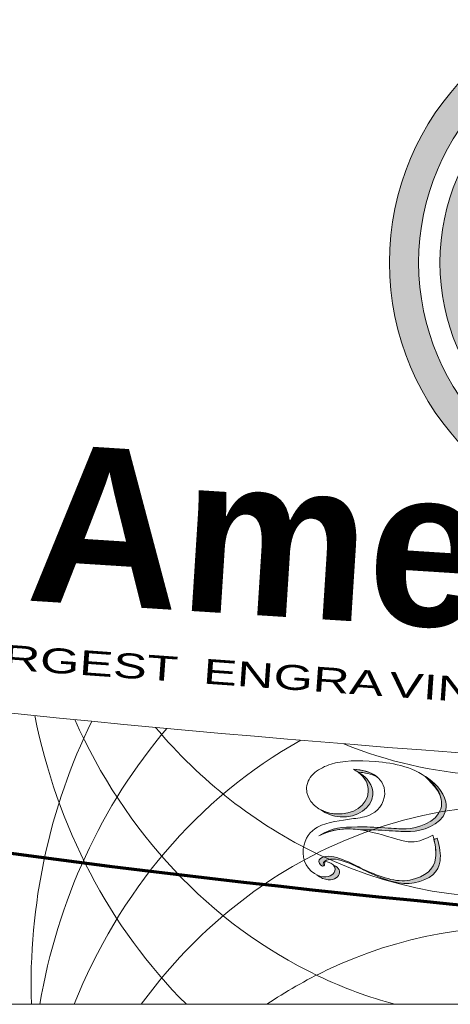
# Model space of a CAD drawing. Header units: inches. Extents: x 0 to 48, y -19.6 to 10.
# Tile 4 of 256: x 10.8 to 13.7, y 0 to 6.6. Entities that reach past the tile are written whole.
import ezdxf

# ---------------------------------------------------------------- set-up
doc = ezdxf.new("R2010")
doc.units = ezdxf.units.IN
doc.header["$MEASUREMENT"] = 0
doc.layers.add('Layer 1', color=7, linetype='Continuous')

msp = doc.modelspace()

# ---------------------------------------------------------------- hatches: boundary and pattern name
at = {"layer": 'Layer 1', "true_color": 0x231f20}
h = msp.add_hatch(color=250, dxfattribs=at)
edge = h.paths.add_edge_path()
edge.add_spline(control_points=[(15.1177, 6.805), (16.1145, 6.805), (16.9227, 5.9969), (16.9227, 5), (16.9227, 4.0031), (16.1145, 3.195), (15.1177, 3.195), (14.1208, 3.195), (13.3127, 4.0031), (13.3127, 5), (13.3127, 5.9969), (14.1208, 6.805), (15.1177, 6.805)], knot_values=[0, 0, 0, 0, 1, 1, 1, 2, 2, 2, 3, 3, 3, 4, 4, 4, 4], degree=3, periodic=1)
edge = h.paths.add_edge_path()
edge.add_spline(control_points=[(15.1177, 6.6091), (16.0063, 6.6091), (16.7267, 5.8887), (16.7267, 5), (16.7267, 4.1113), (16.0063, 3.3909), (15.1177, 3.3909), (14.229, 3.3909), (13.5086, 4.1113), (13.5086, 5), (13.5086, 5.8887), (14.229, 6.6091), (15.1177, 6.6091)], knot_values=[0, 0, 0, 0, 0.013889, 0.013889, 0.013889, 0.027778, 0.027778, 0.027778, 0.041667, 0.041667, 0.041667, 0.055556, 0.055556, 0.055556, 0.055556], degree=3, periodic=0)
edge.add_line((15.1177, 6.6091), (15.1177, 6.6091))
h = msp.add_hatch(color=250, dxfattribs=at)
edge = h.paths.add_edge_path()
edge.add_spline(control_points=[(15.1177, 6.4656), (15.9271, 6.4656), (16.5833, 5.8094), (16.5833, 5), (16.5833, 4.1906), (15.9271, 3.5344), (15.1177, 3.5344), (14.3082, 3.5344), (13.6521, 4.1906), (13.6521, 5), (13.6521, 5.8094), (14.3082, 6.4656), (15.1177, 6.4656)], knot_values=[0, 0, 0, 0, 1, 1, 1, 2, 2, 2, 3, 3, 3, 4, 4, 4, 4], degree=3, periodic=1)
edge = h.paths.add_edge_path()
edge.add_spline(control_points=[(15.1177, 6.2969), (15.8376, 6.2969), (16.4212, 5.7163), (16.4212, 5), (16.4212, 4.2837), (15.8376, 3.7031), (15.1177, 3.7031), (14.3977, 3.7031), (13.8141, 4.2837), (13.8141, 5), (13.8141, 5.7163), (14.3977, 6.2969), (15.1177, 6.2969)], knot_values=[0, 0, 0, 0, 0.013889, 0.013889, 0.013889, 0.027778, 0.027778, 0.027778, 0.041667, 0.041667, 0.041667, 0.055556, 0.055556, 0.055556, 0.055556], degree=3, periodic=0)
edge.add_line((15.1177, 6.2969), (15.1177, 6.2969))
h = msp.add_hatch(color=250, dxfattribs=at)
edge = h.paths.add_edge_path()
edge.add_spline(control_points=[(12.934, 0.9384), (12.9757, 0.9228), (12.9833, 0.8923), (12.9691, 0.8692), (12.9537, 0.8445), (12.9129, 0.8284), (12.8617, 0.8491), (12.8468, 0.8552), (12.8334, 0.8632), (12.8216, 0.8728), (12.8248, 0.8712), (12.828, 0.8698), (12.8313, 0.8684), (12.8825, 0.8477), (12.9233, 0.8638), (12.9386, 0.8886), (12.9483, 0.904), (12.948, 0.9229), (12.934, 0.9384)], knot_values=[0, 0, 0, 0, 1, 1, 1, 2, 2, 2, 3, 3, 3, 4, 4, 4, 5, 5, 5, 6, 6, 6, 6], degree=3, periodic=1)
edge = h.paths.add_edge_path()
edge.add_spline(control_points=[(13.612, 1.1099), (13.6193, 1.1133), (13.6268, 1.1168), (13.6345, 1.1203), (13.6519, 1.0599), (13.6588, 1.0094), (13.6532, 0.9676), (13.6427, 0.8894), (13.5886, 0.8421), (13.479, 0.8185), (13.3905, 0.7995), (13.2799, 0.8392), (13.1739, 0.8876), (13.1214, 0.9116), (12.978, 0.998), (12.8991, 0.9747), (12.8873, 0.9712), (12.8622, 0.9613), (12.8663, 0.9426), (12.867, 0.9397), (12.8681, 0.9366), (12.8696, 0.9336), (12.8586, 0.9236), (12.8396, 0.9453), (12.8359, 0.962), (12.8318, 0.9806), (12.8569, 0.9905), (12.8687, 0.994), (12.9476, 1.0173), (13.091, 0.9309), (13.1435, 0.907), (13.2495, 0.8586), (13.3601, 0.8188), (13.4485, 0.8378), (13.5582, 0.8614), (13.6123, 0.9087), (13.6228, 0.987), (13.6274, 1.0216), (13.6235, 1.0624), (13.612, 1.1099)], knot_values=[0, 0, 0, 0, 1, 1, 1, 2, 2, 2, 3, 3, 3, 4, 4, 4, 5, 5, 5, 6, 6, 6, 7, 7, 7, 8, 8, 8, 9, 9, 9, 10, 10, 10, 11, 11, 11, 12, 12, 12, 13, 13, 13, 13], degree=3, periodic=1)
edge = h.paths.add_edge_path()
edge.add_spline(control_points=[(13.5589, 1.5339), (13.6075, 1.5036), (13.6774, 1.4372), (13.6914, 1.3641), (13.696, 1.3398), (13.6945, 1.318), (13.6885, 1.2985), (13.6597, 1.2063), (13.5278, 1.1666), (13.4543, 1.1642), (13.4125, 1.1628), (13.3718, 1.1665), (13.3108, 1.1706), (13.2397, 1.1754), (13.1835, 1.1775), (13.1271, 1.1762), (13.1271, 1.1762), (13.1159, 1.176), (13.1159, 1.176), (13.0238, 1.1896), (12.9325, 1.184), (12.8364, 1.135), (12.9403, 1.1956), (12.9802, 1.1929), (13.0967, 1.1956), (13.1531, 1.1968), (13.2093, 1.1947), (13.2804, 1.1899), (13.3414, 1.1858), (13.3822, 1.1821), (13.4239, 1.1835), (13.4974, 1.1859), (13.6293, 1.2256), (13.6581, 1.3178), (13.6641, 1.3373), (13.6656, 1.3591), (13.661, 1.3834), (13.6467, 1.458), (13.5297, 1.5522), (13.5589, 1.5339)], knot_values=[0, 0, 0, 0, 1, 1, 1, 2, 2, 2, 3, 3, 3, 4, 4, 4, 5, 5, 5, 6, 6, 6, 7, 7, 7, 8, 8, 8, 9, 9, 9, 10, 10, 10, 11, 11, 11, 12, 12, 12, 13, 13, 13, 13], degree=3, periodic=1)
edge = h.paths.add_edge_path()
edge.add_spline(control_points=[(13.1037, 1.5626), (13.165, 1.5303), (13.2041, 1.4741), (13.1999, 1.4131), (13.1938, 1.3228), (13.0957, 1.256), (12.9808, 1.2638), (12.9299, 1.2673), (12.8843, 1.2848), (12.8497, 1.3111), (12.879, 1.2956), (12.9133, 1.2856), (12.9504, 1.2831), (13.0653, 1.2753), (13.1634, 1.3422), (13.1696, 1.4324), (13.173, 1.4826), (13.1471, 1.5295), (13.1037, 1.5626)], knot_values=[0, 0, 0, 0, 1, 1, 1, 2, 2, 2, 3, 3, 3, 4, 4, 4, 5, 5, 5, 6, 6, 6, 6], degree=3, periodic=1)
edge = h.paths.add_edge_path()
edge.add_spline(control_points=[(13.2291, 1.534), (13.1893, 1.5542), (13.1418, 1.5622), (13.1032, 1.5648), (13.1032, 1.5648), (13.101, 1.5646), (13.101, 1.5646), (13.0913, 1.5717), (13.0809, 1.5781), (13.0697, 1.5838), (13.0707, 1.5839), (13.0718, 1.584), (13.0728, 1.5842), (13.1219, 1.5808), (13.1853, 1.5688), (13.2291, 1.534)], knot_values=[0, 0, 0, 0, 0.013889, 0.013889, 0.013889, 0.027778, 0.027778, 0.027778, 0.041667, 0.041667, 0.041667, 0.055556, 0.055556, 0.055556, 0.069444, 0.069444, 0.069444, 0.069444], degree=3, periodic=0)
edge.add_line((13.2291, 1.534), (13.2291, 1.534))

# ---------------------------------------------------------------- linework, layer by layer
at = {"layer": 'Layer 1', "lineweight": 0}
msp.add_lwpolyline([(48, 10), (48, 0), (0, 0), (0, 10), (48, 10)], dxfattribs=at)
at = {"layer": 'Layer 1', "color": 250, "lineweight": 18, "true_color": 0x231f20}
msp.add_lwpolyline([(48, 10), (48, 0), (0, 0), (0, 10), (48, 10)], dxfattribs=at)
at = {"layer": 'Layer 1', "lineweight": 0}
for points, knots in [([(24, 0.2068), (30.0303, 0.2068), (35.5362, 0.6583), (39.731, 1.4024), (39.7309, 1.4058), (39.7308, 1.4091), (39.7308, 1.4125), (39.7308, 2.3526), (40.633, 3.1148), (41.7459, 3.1148), (42.4984, 3.1148), (43.1545, 2.7662), (43.5005, 2.2498), (46.2145, 3.0284), (47.8085, 3.9766), (47.8085, 5), (47.8085, 6.0234), (46.2145, 6.9717), (43.5005, 7.7502), (43.1545, 7.2338), (42.4984, 6.8853), (41.7459, 6.8853), (40.633, 6.8853), (39.7308, 7.6474), (39.7308, 8.5875), (39.7308, 8.5909), (39.7309, 8.5942), (39.731, 8.5976), (35.5362, 9.3417), (30.0303, 9.7932), (24, 9.7932), (17.9697, 9.7932), (12.4641, 9.3416), (8.2691, 8.5976), (8.2691, 8.5942), (8.2692, 8.5909), (8.2692, 8.5875), (8.2692, 7.6474), (7.367, 6.8853), (6.2542, 6.8853), (5.5016, 6.8853), (4.8455, 7.2338), (4.4995, 7.7502), (1.7852, 6.9717), (0.1915, 6.0234), (0.1915, 5), (0.1915, 3.9766), (1.7852, 3.0283), (4.4995, 2.2498), (4.8455, 2.7662), (5.5016, 3.1148), (6.2542, 3.1148), (7.367, 3.1148), (8.2692, 2.3526), (8.2692, 1.4125), (8.2692, 1.4091), (8.2691, 1.4058), (8.2691, 1.4024), (12.4641, 0.6584), (17.9697, 0.2068), (24, 0.2068)], [0, 0, 0, 0, 1, 1, 1, 2, 2, 2, 3, 3, 3, 4, 4, 4, 5, 5, 5, 6, 6, 6, 7, 7, 7, 8, 8, 8, 9, 9, 9, 10, 10, 10, 11, 11, 11, 12, 12, 12, 13, 13, 13, 14, 14, 14, 15, 15, 15, 16, 16, 16, 17, 17, 17, 18, 18, 18, 19, 19, 19, 20, 20, 20, 20]), ([(15.1177, 6.805), (16.1145, 6.805), (16.9227, 5.9969), (16.9227, 5), (16.9227, 4.0031), (16.1145, 3.195), (15.1177, 3.195), (14.1208, 3.195), (13.3127, 4.0031), (13.3127, 5), (13.3127, 5.9969), (14.1208, 6.805), (15.1177, 6.805)], [0, 0, 0, 0, 1, 1, 1, 2, 2, 2, 3, 3, 3, 4, 4, 4, 4]), ([(15.1177, 6.6091), (16.0063, 6.6091), (16.7267, 5.8887), (16.7267, 5), (16.7267, 4.1113), (16.0063, 3.3909), (15.1177, 3.3909), (14.229, 3.3909), (13.5086, 4.1113), (13.5086, 5), (13.5086, 5.8887), (14.229, 6.6091), (15.1177, 6.6091)], [0, 0, 0, 0, 1, 1, 1, 2, 2, 2, 3, 3, 3, 4, 4, 4, 4]), ([(15.1177, 6.4656), (15.9271, 6.4656), (16.5833, 5.8094), (16.5833, 5), (16.5833, 4.1906), (15.9271, 3.5344), (15.1177, 3.5344), (14.3082, 3.5344), (13.6521, 4.1906), (13.6521, 5), (13.6521, 5.8094), (14.3082, 6.4656), (15.1177, 6.4656)], [0, 0, 0, 0, 1, 1, 1, 2, 2, 2, 3, 3, 3, 4, 4, 4, 4]), ([(13.0697, 1.5838), (13.1331, 1.5518), (13.1738, 1.4947), (13.1696, 1.4324), (13.1634, 1.3422), (13.0653, 1.2753), (12.9504, 1.2831), (12.8355, 1.2909), (12.7473, 1.3704), (12.7534, 1.4606), (12.7561, 1.5004), (12.7767, 1.5356), (12.8088, 1.5619), (12.8088, 1.5619), (12.8088, 1.5619), (12.8088, 1.5619), (12.8088, 1.5619), (12.8088, 1.5619), (12.8088, 1.5619), (12.8401, 1.5876), (12.878, 1.6062), (12.919, 1.6192), (12.9915, 1.6421), (13.1045, 1.6472), (13.2172, 1.6369), (13.3411, 1.6256), (13.4952, 1.6), (13.5915, 1.502), (13.6237, 1.4692), (13.6525, 1.4275), (13.661, 1.3834), (13.6656, 1.3591), (13.6641, 1.3373), (13.6581, 1.3178), (13.6293, 1.2256), (13.4974, 1.1859), (13.4239, 1.1835), (13.3822, 1.1821), (13.3414, 1.1858), (13.2804, 1.1899), (13.2093, 1.1947), (13.1531, 1.1968), (13.0967, 1.1955), (12.9802, 1.1929), (12.9403, 1.1956), (12.8364, 1.135), (13.018, 1.2275), (13.1819, 1.1652), (13.3676, 1.1115), (13.4012, 1.1018), (13.4332, 1.0948), (13.4583, 1.0946), (13.5146, 1.0939), (13.5529, 1.1163), (13.6041, 1.1396), (13.6216, 1.0792), (13.6284, 1.0287), (13.6228, 0.987), (13.6123, 0.9087), (13.5582, 0.8614), (13.4485, 0.8378), (13.3601, 0.8188), (13.2495, 0.8586), (13.1435, 0.907), (13.091, 0.9309), (12.9476, 1.0173), (12.8687, 0.994), (12.8569, 0.9905), (12.8318, 0.9806), (12.8359, 0.962), (12.8397, 0.9447), (12.8599, 0.9222), (12.8706, 0.9346), (12.8745, 0.9392), (12.8772, 0.9485), (12.8773, 0.9646), (12.9418, 0.9536), (12.9556, 0.9158), (12.9387, 0.8886), (12.9233, 0.8638), (12.8825, 0.8477), (12.8313, 0.8684), (12.7588, 0.8978), (12.723, 0.973), (12.7316, 1.0478), (12.7403, 1.1228), (12.7781, 1.1668), (12.8274, 1.1941), (12.897, 1.2326), (12.9897, 1.2379), (13.0562, 1.25), (13.0939, 1.255), (13.1354, 1.259), (13.1727, 1.2732), (13.2304, 1.2952), (13.2781, 1.3542), (13.2803, 1.4172), (13.2847, 1.5469), (13.1574, 1.5784), (13.0728, 1.5842), (13.0718, 1.584), (13.0707, 1.5839), (13.0697, 1.5838)], [0, 0, 0, 0, 1, 1, 1, 2, 2, 2, 3, 3, 3, 4, 4, 4, 5, 5, 5, 6, 6, 6, 7, 7, 7, 8, 8, 8, 9, 9, 9, 10, 10, 10, 11, 11, 11, 12, 12, 12, 13, 13, 13, 14, 14, 14, 15, 15, 15, 16, 16, 16, 17, 17, 17, 18, 18, 18, 19, 19, 19, 20, 20, 20, 21, 21, 21, 22, 22, 22, 23, 23, 23, 24, 24, 24, 25, 25, 25, 26, 26, 26, 27, 27, 27, 28, 28, 28, 29, 29, 29, 30, 30, 30, 31, 31, 31, 32, 32, 32, 33, 33, 33, 34, 34, 34, 34]), ([(13.5589, 1.5339), (13.6075, 1.5036), (13.6774, 1.4372), (13.6914, 1.3641), (13.696, 1.3398), (13.6945, 1.318), (13.6885, 1.2985), (13.6597, 1.2063), (13.5278, 1.1666), (13.4543, 1.1642), (13.4125, 1.1628), (13.3718, 1.1665), (13.3108, 1.1706), (13.2397, 1.1754), (13.1835, 1.1775), (13.1271, 1.1762), (13.1271, 1.1762), (13.1159, 1.176), (13.1159, 1.176), (13.0238, 1.1896), (12.9325, 1.184), (12.8364, 1.135), (12.9403, 1.1956), (12.9802, 1.1929), (13.0967, 1.1956), (13.1531, 1.1968), (13.2093, 1.1947), (13.2804, 1.1899), (13.3414, 1.1858), (13.3822, 1.1821), (13.4239, 1.1835), (13.4974, 1.1859), (13.6293, 1.2256), (13.6581, 1.3178), (13.6641, 1.3373), (13.6656, 1.3591), (13.661, 1.3834), (13.6467, 1.458), (13.5297, 1.5522), (13.5589, 1.5339)], [0, 0, 0, 0, 1, 1, 1, 2, 2, 2, 3, 3, 3, 4, 4, 4, 5, 5, 5, 6, 6, 6, 7, 7, 7, 8, 8, 8, 9, 9, 9, 10, 10, 10, 11, 11, 11, 12, 12, 12, 13, 13, 13, 13]), ([(13.1037, 1.5626), (13.165, 1.5303), (13.2041, 1.4741), (13.1999, 1.4131), (13.1938, 1.3228), (13.0957, 1.256), (12.9808, 1.2638), (12.9299, 1.2673), (12.8843, 1.2848), (12.8497, 1.3111), (12.879, 1.2956), (12.9133, 1.2856), (12.9504, 1.2831), (13.0653, 1.2753), (13.1634, 1.3422), (13.1696, 1.4324), (13.173, 1.4826), (13.1471, 1.5295), (13.1037, 1.5626)], [0, 0, 0, 0, 1, 1, 1, 2, 2, 2, 3, 3, 3, 4, 4, 4, 5, 5, 5, 6, 6, 6, 6]), ([(13.2291, 1.534), (13.1893, 1.5542), (13.1418, 1.5622), (13.1032, 1.5648), (13.1032, 1.5648), (13.101, 1.5646), (13.101, 1.5646), (13.0913, 1.5717), (13.0809, 1.5781), (13.0697, 1.5838), (13.0707, 1.5839), (13.0718, 1.584), (13.0728, 1.5842), (13.1219, 1.5808), (13.1853, 1.5688), (13.2291, 1.534)], [0, 0, 0, 0, 1, 1, 1, 2, 2, 2, 3, 3, 3, 4, 4, 4, 5, 5, 5, 5]), ([(13.612, 1.1099), (13.6193, 1.1133), (13.6268, 1.1168), (13.6345, 1.1203), (13.6519, 1.0599), (13.6588, 1.0094), (13.6532, 0.9676), (13.6427, 0.8894), (13.5886, 0.8421), (13.479, 0.8185), (13.3905, 0.7995), (13.2799, 0.8392), (13.1739, 0.8876), (13.1214, 0.9116), (12.978, 0.998), (12.8991, 0.9747), (12.8873, 0.9712), (12.8622, 0.9613), (12.8663, 0.9426), (12.867, 0.9397), (12.8681, 0.9366), (12.8696, 0.9336), (12.8586, 0.9236), (12.8396, 0.9453), (12.8359, 0.962), (12.8318, 0.9806), (12.8569, 0.9905), (12.8687, 0.994), (12.9476, 1.0173), (13.091, 0.9309), (13.1435, 0.907), (13.2495, 0.8586), (13.3601, 0.8188), (13.4485, 0.8378), (13.5582, 0.8614), (13.6123, 0.9087), (13.6228, 0.987), (13.6274, 1.0216), (13.6235, 1.0624), (13.612, 1.1099)], [0, 0, 0, 0, 1, 1, 1, 2, 2, 2, 3, 3, 3, 4, 4, 4, 5, 5, 5, 6, 6, 6, 7, 7, 7, 8, 8, 8, 9, 9, 9, 10, 10, 10, 11, 11, 11, 12, 12, 12, 13, 13, 13, 13]), ([(12.934, 0.9384), (12.9757, 0.9228), (12.9833, 0.8923), (12.9691, 0.8692), (12.9537, 0.8445), (12.9129, 0.8284), (12.8617, 0.8491), (12.8468, 0.8552), (12.8334, 0.8632), (12.8216, 0.8728), (12.8248, 0.8712), (12.828, 0.8698), (12.8313, 0.8684), (12.8825, 0.8477), (12.9233, 0.8638), (12.9386, 0.8886), (12.9483, 0.904), (12.948, 0.9229), (12.934, 0.9384)], [0, 0, 0, 0, 1, 1, 1, 2, 2, 2, 3, 3, 3, 4, 4, 4, 5, 5, 5, 6, 6, 6, 6])]:
    msp.add_open_spline(points, degree=3, knots=knots, dxfattribs=at)
at = {"layer": 'Layer 1', "color": 177, "lineweight": 70, "true_color": 0x2e3092}
msp.add_open_spline([(24, 0.2068), (30.0303, 0.2068), (35.5362, 0.6583), (39.731, 1.4024), (39.7309, 1.4058), (39.7308, 1.4091), (39.7308, 1.4125), (39.7308, 2.3526), (40.633, 3.1148), (41.7459, 3.1148), (42.4984, 3.1148), (43.1545, 2.7662), (43.5005, 2.2498), (46.2145, 3.0284), (47.8085, 3.9766), (47.8085, 5), (47.8085, 6.0234), (46.2145, 6.9717), (43.5005, 7.7502), (43.1545, 7.2338), (42.4984, 6.8853), (41.7459, 6.8853), (40.633, 6.8853), (39.7308, 7.6474), (39.7308, 8.5875), (39.7308, 8.5909), (39.7309, 8.5942), (39.731, 8.5976), (35.5362, 9.3417), (30.0303, 9.7932), (24, 9.7932), (17.9697, 9.7932), (12.4641, 9.3416), (8.2691, 8.5976), (8.2691, 8.5942), (8.2692, 8.5909), (8.2692, 8.5875), (8.2692, 7.6474), (7.367, 6.8853), (6.2542, 6.8853), (5.5016, 6.8853), (4.8455, 7.2338), (4.4995, 7.7502), (1.7852, 6.9717), (0.1915, 6.0234), (0.1915, 5), (0.1915, 3.9766), (1.7852, 3.0283), (4.4995, 2.2498), (4.8455, 2.7662), (5.5016, 3.1148), (6.2542, 3.1148), (7.367, 3.1148), (8.2692, 2.3526), (8.2692, 1.4125), (8.2692, 1.4091), (8.2691, 1.4058), (8.2691, 1.4024), (12.4641, 0.6584), (17.9697, 0.2068), (24, 0.2068)], degree=3, knots=[0, 0, 0, 0, 1, 1, 1, 2, 2, 2, 3, 3, 3, 4, 4, 4, 5, 5, 5, 6, 6, 6, 7, 7, 7, 8, 8, 8, 9, 9, 9, 10, 10, 10, 11, 11, 11, 12, 12, 12, 13, 13, 13, 14, 14, 14, 15, 15, 15, 16, 16, 16, 17, 17, 17, 18, 18, 18, 19, 19, 19, 20, 20, 20, 20], dxfattribs=at)
at = {"layer": 'Layer 1', "color": 250, "lineweight": 18, "true_color": 0x231f20}
for points, knots in [([(40.9593, 2.4251), (36.9286, 1.8273), (31.9044, 1.4382), (26.3983, 1.35), (26.3983, 1.35), (26.3737, 1.3324), (26.3737, 1.3324), (26.3737, 1.3324), (26.4689, 1.299), (26.4689, 1.299), (26.4689, 1.299), (26.5206, 1.282), (26.5206, 1.282), (26.5206, 1.282), (26.5185, 1.2816), (26.5185, 1.2816), (26.5185, 1.2816), (26.8561, 1.1631), (26.8561, 1.1631), (26.8561, 1.1631), (25.9257, 0.972), (25.9257, 0.972), (25.9257, 0.972), (25.1158, 0.8191), (25.1158, 0.8191), (25.1158, 0.8191), (23.8982, 0.7044), (23.8982, 0.7044), (23.8982, 0.7044), (23.1286, 0.759), (23.1286, 0.759), (23.1286, 0.759), (21.1011, 1.1249), (21.1011, 1.1249), (21.1011, 1.1249), (21.6066, 1.3215), (21.6066, 1.3215), (21.6066, 1.3215), (21.5762, 1.3504), (21.5762, 1.3504), (16.0801, 1.4394), (11.0654, 1.8283), (7.0407, 2.4251)], [0, 0, 0, 0, 1, 1, 1, 2, 2, 2, 3, 3, 3, 4, 4, 4, 5, 5, 5, 6, 6, 6, 7, 7, 7, 8, 8, 8, 9, 9, 9, 10, 10, 10, 11, 11, 11, 12, 12, 12, 13, 13, 13, 14, 14, 14, 14]), ([(13.3483, 0), (13.175, 0.0467), (13.0027, 0.1099), (12.8332, 0.1907), (12.0919, 0.5438), (11.5272, 1.169), (11.1916, 1.9191)], [0, 0, 0, 0, 1, 1, 1, 2, 2, 2, 2]), ([(16.1628, 1.5413), (15.2559, 0.7142), (13.9833, 0.463), (12.8332, 1.0108), (12.405, 1.2148), (12.0358, 1.5097), (11.7355, 1.8669)], [0, 0, 0, 0, 1, 1, 1, 2, 2, 2, 2]), ([(16.6825, 0), (15.7883, 1.2256), (14.2521, 1.6994), (12.8883, 1.0498), (12.3849, 0.81), (11.963, 0.4446), (11.6389, 0)], [0, 0, 0, 0, 1, 1, 1, 2, 2, 2, 2]), ([(13.0697, 1.5838), (13.1331, 1.5518), (13.1738, 1.4947), (13.1696, 1.4324), (13.1634, 1.3422), (13.0653, 1.2753), (12.9504, 1.2831), (12.8355, 1.2909), (12.7473, 1.3704), (12.7534, 1.4606), (12.7561, 1.5004), (12.7767, 1.5356), (12.8088, 1.5619), (12.8088, 1.5619), (12.8088, 1.5619), (12.8088, 1.5619), (12.8088, 1.5619), (12.8088, 1.5619), (12.8088, 1.5619), (12.8401, 1.5876), (12.878, 1.6062), (12.919, 1.6192), (12.9915, 1.6421), (13.1045, 1.6472), (13.2172, 1.6369), (13.3411, 1.6256), (13.4952, 1.6), (13.5915, 1.502), (13.6237, 1.4692), (13.6525, 1.4275), (13.661, 1.3834), (13.6656, 1.3591), (13.6641, 1.3373), (13.6581, 1.3178), (13.6293, 1.2256), (13.4974, 1.1859), (13.4239, 1.1835), (13.3822, 1.1821), (13.3414, 1.1858), (13.2804, 1.1899), (13.2093, 1.1947), (13.1531, 1.1968), (13.0967, 1.1955), (12.9802, 1.1929), (12.9403, 1.1956), (12.8364, 1.135), (13.018, 1.2275), (13.1819, 1.1652), (13.3676, 1.1115), (13.4012, 1.1018), (13.4332, 1.0948), (13.4583, 1.0946), (13.5146, 1.0939), (13.5529, 1.1163), (13.6041, 1.1396), (13.6216, 1.0792), (13.6284, 1.0287), (13.6228, 0.987), (13.6123, 0.9087), (13.5582, 0.8614), (13.4485, 0.8378), (13.3601, 0.8188), (13.2495, 0.8586), (13.1435, 0.907), (13.091, 0.9309), (12.9476, 1.0173), (12.8687, 0.994), (12.8569, 0.9905), (12.8318, 0.9806), (12.8359, 0.962), (12.8397, 0.9447), (12.8599, 0.9222), (12.8706, 0.9346), (12.8745, 0.9392), (12.8772, 0.9485), (12.8773, 0.9646), (12.9418, 0.9536), (12.9556, 0.9158), (12.9387, 0.8886), (12.9233, 0.8638), (12.8825, 0.8477), (12.8313, 0.8684), (12.7588, 0.8978), (12.723, 0.973), (12.7316, 1.0478), (12.7403, 1.1228), (12.7781, 1.1668), (12.8274, 1.1941), (12.897, 1.2326), (12.9897, 1.2379), (13.0562, 1.25), (13.0939, 1.255), (13.1354, 1.259), (13.1727, 1.2732), (13.2304, 1.2952), (13.2781, 1.3542), (13.2803, 1.4172), (13.2847, 1.5469), (13.1574, 1.5784), (13.0728, 1.5842), (13.0718, 1.584), (13.0707, 1.5839), (13.0697, 1.5838)], [0, 0, 0, 0, 1, 1, 1, 2, 2, 2, 3, 3, 3, 4, 4, 4, 5, 5, 5, 6, 6, 6, 7, 7, 7, 8, 8, 8, 9, 9, 9, 10, 10, 10, 11, 11, 11, 12, 12, 12, 13, 13, 13, 14, 14, 14, 15, 15, 15, 16, 16, 16, 17, 17, 17, 18, 18, 18, 19, 19, 19, 20, 20, 20, 21, 21, 21, 22, 22, 22, 23, 23, 23, 24, 24, 24, 25, 25, 25, 26, 26, 26, 27, 27, 27, 28, 28, 28, 29, 29, 29, 30, 30, 30, 31, 31, 31, 32, 32, 32, 33, 33, 33, 34, 34, 34, 34]), ([(15.8351, 0), (14.9724, 0.5792), (13.8844, 0.7041), (12.8883, 0.2297), (12.7476, 0.1627), (12.6134, 0.0856), (12.4858, 0)], [0, 0, 0, 0, 1, 1, 1, 2, 2, 2, 2])]:
    msp.add_open_spline(points, degree=3, knots=knots, dxfattribs=at)
for points in [[(11.9437, 0), (11.4249, 0.5159), (11.071, 1.2012), (10.9216, 1.9461)], [(11.3058, 1.9079), (11.022, 1.3303), (10.8777, 0.6706), (10.8987, 0)], [(11.8125, 1.8598), (11.3706, 1.3444), (11.0745, 0.6953), (10.9555, 0)], [(12.7146, 1.7802), (12.0142, 1.3916), (11.4883, 0.7517), (11.1867, 0)], [(14.7985, 1.624), (14.218, 1.4815), (13.598, 1.5157), (13.0037, 1.7562)]]:
    msp.add_open_spline(points, degree=3, dxfattribs=at)

# ---------------------------------------------------------------- texts
at = {"layer": 'Layer 1', "color": 250, "true_color": 0x231f20, "attachment_point": 7}
for s, insert, char_height, rotation in [('\\fBickham Script Pro|b1|i0|c0|p34;\\W1;American Made', (10.856, 2.7079), 1.062527, 356.35362), ('\\fArial|b0|i0|c0|p34;\\W1.46125;VING MANUF', (13.3069, 2.0721), 0.167382, 355.95796), ('\\fArial|b0|i0|c0|p34;\\W1.46125;LARGEST', (10.2894, 2.2853), 0.167382, 355.95796), ('\\fArial|b0|i0|c0|p34;\\W1.46125; ENGRA', (11.9579, 2.1674), 0.167382, 355.95796)]:
    msp.add_mtext(s, dxfattribs=dict(at, insert=insert, char_height=char_height, rotation=rotation))

doc.saveas('drawing.dxf')
